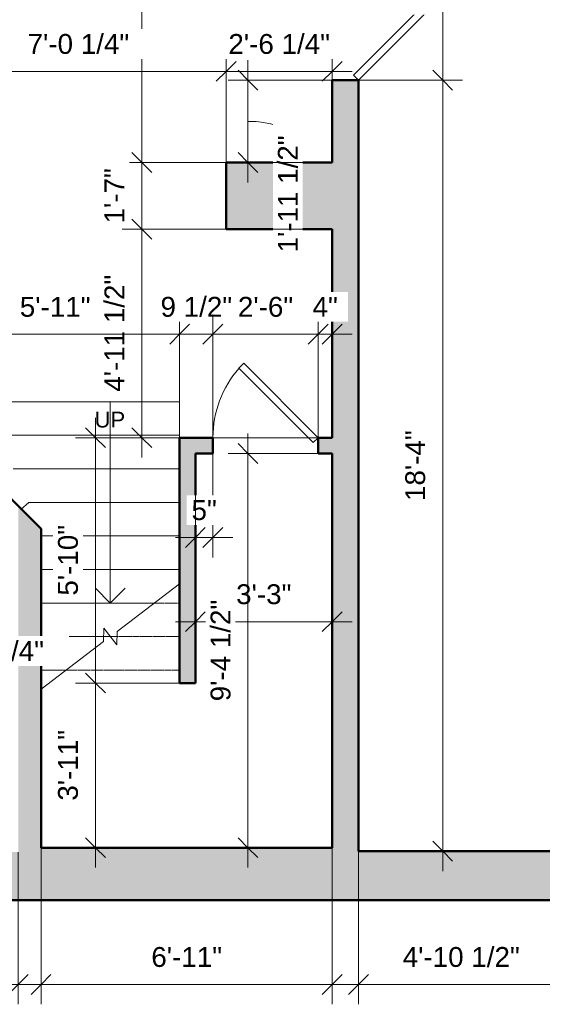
# Model space of a CAD drawing. Header units: inches. Extents: x -321 to 482, y -30 to 637.
# Tile 10 of 12: x 155 to 304, y -30 to 251. Entities that reach past the tile are written whole.
import ezdxf

# ---------------------------------------------------------------- set-up
doc = ezdxf.new("R2010")
doc.units = ezdxf.units.IN
doc.header["$MEASUREMENT"] = 0
doc.linetypes.add('Overhead', pattern=[0.15625, 0.09375, -0.0625])
for name, color, linetype, lineweight in [('A-ANNO-DIMS', 211, 'Continuous', 9), ('A-ANNO-DIMS-48', 211, 'Continuous', 9), ('A-DETL-THIN', 151, 'Continuous', 18), ('A-DOOR', 31, 'Continuous', 18), ('A-WALL', 113, 'Continuous', 18), ('A-WALL-PATT', 111, 'Continuous', 18), ('S-STRS', 31, 'Continuous', 18), ('S-STRS-MBND', 31, 'Overhead', 18), ('S-STRS-TEXT', 31, 'Continuous', 18)]:
    doc.layers.add(name, color=color, linetype=linetype, lineweight=lineweight)
doc.styles.add('Arial', font='arial.ttf', dxfattribs={"height": 4.5})
doc.styles.add('Arial_1', font='arial.ttf', dxfattribs={"height": 5.669291})
doc.dimstyles.new('Linear_-_3mm_Arial', dxfattribs={"dimscale": 12, "dimtxt": 5.784148, "dimasz": 0.472441, "dimexe": 0.472441, "dimexo": 0, "dimgap": 0.275591, "dimtad": 1, "dimrnd": 0.25, "dimzin": 3, "dimdsep": 46, "dimlunit": 4, "dimtxsty": 'Arial_1', "dimblk1": 'OBLIQUE', "dimblk2": 'OBLIQUE', "dimsah": 1, "dimcen": 0.09, "dimdle": 0.472441, "dimazin": 2, "dimtfac": 1, "dimtdec": 4, "dimtix": 1, "dimtmove": 0, "dimatfit": 3, "dimfxl": 1, "dimtvp": 1, "dimtfill": 1, "dimfrac": 2, "dimtolj": 1, "dimtzin": 0, "dimarcsym": 2})
doc.dimstyles.new('Linear_-_3mm_Arial_1', dxfattribs={"dimscale": 12, "dimtxt": 5.784148, "dimasz": 0.472441, "dimexe": 0.472441, "dimexo": 0, "dimgap": 0.275591, "dimtad": 1, "dimrnd": 0.25, "dimzin": 3, "dimdsep": 46, "dimlunit": 4, "dimtxsty": 'Arial_1', "dimblk1": 'OBLIQUE', "dimblk2": 'OBLIQUE', "dimsah": 1, "dimcen": 0.09, "dimdle": 0.472441, "dimazin": 2, "dimtfac": 1, "dimtdec": 4, "dimtix": 1, "dimtmove": 1, "dimatfit": 3, "dimfxl": 1, "dimtvp": 1, "dimtfill": 1, "dimfrac": 2, "dimtolj": 1, "dimtzin": 0, "dimarcsym": 2})

# ---------------------------------------------------------------- blocks, each defined once
blk = doc.blocks.new('Door_2 - 4_-8_ X 6_-8_-440159-1-1st Floor Plan')
at = {"layer": 'A-DOOR', "lineweight": 35}
for p, q in [((-28, 3.75), (-8.2, 23.55)), ((-8.2, 23.55), (-6.79, 22.13)), ((8.2, 23.55), (6.79, 22.13)), ((28, 3.75), (8.2, 23.55)), ((-6.79, 22.13), (-26.59, 2.34)), ((6.79, 22.13), (26.59, 2.34)), ((-26.59, 2.34), (-28, 3.75)), ((26.59, 2.34), (28, 3.75))]:
    blk.add_line(p, q, dxfattribs=at)
at = {"layer": 'A-DOOR'}
for centre, start, end in [((-28, 3.75), 0, 45), ((28, 3.75), 135, 180)]:
    blk.add_arc(centre, 28, start, end, dxfattribs=at)
blk = doc.blocks.new('Door_1 - 2_-6_ X 6_-8_-440128-1-1st Floor Plan')
at = {"layer": 'A-DOOR', "lineweight": 35}
for p, q in [((-6.21, 23.46), (-7.63, 22.05)), ((15, 2.25), (-6.21, 23.46)), ((13.59, 0.84), (-7.63, 22.05)), ((15, 2.25), (13.59, 0.84))]:
    blk.add_line(p, q, dxfattribs=at)
at = {"layer": 'A-DOOR'}
blk.add_arc((15.07, 2.25), 30.07, 138.9055, 180, dxfattribs=at)
blk = doc.blocks.new('DIMBLOCK22-1-1st Floor Plan')
at = {"layer": 'A-ANNO-DIMS-48'}
for p, q in [((10, 13.75), (10, -29.67)), ((10, -24), (10, 13.75)), ((155, 13.75), (155, -29.67)), ((155, -24), (155, 13.75)), ((4.33, -24), (160.67, -24))]:
    blk.add_line(p, q, dxfattribs=at)
at = {"layer": 'A-ANNO-DIMS-48', "lineweight": 35}
for p, q in [((10, -24), (12.84, -21.17)), ((155, -24), (157.83, -21.17)), ((10, -24), (7.17, -26.83)), ((155, -24), (152.17, -26.83))]:
    blk.add_line(p, q, dxfattribs=at)
at = {"layer": 'A-ANNO-DIMS-48', "color": 0, "insert": (72.44, -13.33), "char_height": 5.669, "width": 24.1332, "attachment_point": 1, "line_spacing_factor": 0.941778, "style": 'Arial_1', "bg_fill": 3, "box_fill_scale": 1.25, "bg_fill_color": 256, "bg_fill_true_color": 13158600, "bg_fill_transparency": 0}
blk.add_mtext('12\'-1"', dxfattribs=at)
blk = doc.blocks.new('_Oblique')
at = {"color": 0, "linetype": 'ByBlock', "lineweight": -2}
blk.add_line((-0.5, -0.5), (0.5, 0.5), dxfattribs=at)
blk = doc.blocks.new('DIMBLOCK28-1-1st Floor Plan')
at = {"layer": 'A-ANNO-DIMS-48'}
for p, q in [((161.5, 15), (161.5, -29.67)), ((161.5, -24), (161.5, 15)), ((244.5, 15), (244.5, -29.67)), ((244.5, -24), (244.5, 15)), ((155.83, -24), (250.17, -24))]:
    blk.add_line(p, q, dxfattribs=at)
at = {"layer": 'A-ANNO-DIMS-48', "lineweight": 35}
for p, q in [((161.5, -24), (164.33, -21.17)), ((244.5, -24), (247.33, -21.17)), ((161.5, -24), (158.67, -26.83)), ((244.5, -24), (241.67, -26.83))]:
    blk.add_line(p, q, dxfattribs=at)
at = {"layer": 'A-ANNO-DIMS-48', "color": 0, "insert": (192.94, -13.33), "char_height": 5.669, "width": 24.1332, "attachment_point": 1, "line_spacing_factor": 0.941778, "style": 'Arial_1', "bg_fill": 3, "box_fill_scale": 1.25, "bg_fill_color": 256, "bg_fill_true_color": 13158600, "bg_fill_transparency": 0}
blk.add_mtext('6\'-11"', dxfattribs=at)
blk = doc.blocks.new('DIMBLOCK29-1-1st Floor Plan')
at = {"layer": 'A-ANNO-DIMS-48'}
for p, q in [((252, 14), (252, -29.67)), ((252, -24), (252, 14)), ((310.5, 0), (310.5, -29.67)), ((310.5, -24), (310.5, 0)), ((246.33, -24), (310.5, -24))]:
    blk.add_line(p, q, dxfattribs=at)
at = {"layer": 'A-ANNO-DIMS-48', "lineweight": 35}
for p, q in [((252, -24), (254.83, -21.17)), ((310.5, -24), (313.33, -21.17)), ((252, -24), (249.17, -26.83)), ((310.5, -24), (307.67, -26.83))]:
    blk.add_line(p, q, dxfattribs=at)
at = {"layer": 'A-ANNO-DIMS-48', "color": 0, "insert": (264.61, -13.33), "char_height": 5.669, "width": 39.9373, "attachment_point": 1, "line_spacing_factor": 0.941778, "style": 'Arial_1', "bg_fill": 3, "box_fill_scale": 1.25, "bg_fill_color": 256, "bg_fill_true_color": 13158600, "bg_fill_transparency": 0}
blk.add_mtext('4\'-10 1/2"', dxfattribs=at)
blk = doc.blocks.new('DIMBLOCK85-1-1st Floor Plan')
at = {"layer": 'A-ANNO-DIMS-48'}
for p, q in [((110.06, 119.5), (110.06, 77.21)), ((110.06, 82.88), (110.06, 119.5)), ((138.81, 119.5), (138.81, 77.21)), ((138.81, 82.88), (138.81, 119.5)), ((110.06, 82.88), (144.48, 82.88))]:
    blk.add_line(p, q, dxfattribs=at)
at = {"layer": 'A-ANNO-DIMS-48', "lineweight": 35}
for p, q in [((110.06, 82.88), (112.89, 85.72)), ((138.81, 82.88), (141.64, 85.72)), ((110.06, 82.88), (107.22, 80.05)), ((138.81, 82.88), (135.97, 80.05))]:
    blk.add_line(p, q, dxfattribs=at)
at = {"layer": 'A-ANNO-DIMS-48'}
blk.add_ellipse((133.37, 82.88), major_axis=(0, 11.81), ratio=0.756899, start_param=1.570796, end_param=3.141593, dxfattribs=at)
at = {"layer": 'A-ANNO-DIMS-48', "color": 0, "insert": (133.37, 73.98), "char_height": 5.669, "width": 34.7049, "attachment_point": 1, "line_spacing_factor": 0.941778, "style": 'Arial_1', "bg_fill": 3, "box_fill_scale": 1.25, "bg_fill_color": 256, "bg_fill_true_color": 13158600, "bg_fill_transparency": 0}
blk.add_mtext('2\'-4 3/4"', dxfattribs=at)
blk = doc.blocks.new('DIMBLOCK90-1-1st Floor Plan')
at = {"layer": 'A-ANNO-DIMS-48', "lineweight": 35}
for p, q in [((276, 290), (273.17, 292.83)), ((276, 290), (278.83, 287.17)), ((276, 234), (273.17, 236.83)), ((276, 234), (278.83, 231.17))]:
    blk.add_line(p, q, dxfattribs=at)
at = {"layer": 'A-ANNO-DIMS-48'}
for p, q in [((251.17, 290), (281.67, 290)), ((276, 290), (251.17, 290)), ((276, 290), (276, 234)), ((251.17, 234), (281.67, 234)), ((276, 234), (251.17, 234))]:
    blk.add_line(p, q, dxfattribs=at)
at = {"layer": 'A-ANNO-DIMS-48', "color": 0, "insert": (265.33, 254.12), "char_height": 5.669, "width": 18.9008, "attachment_point": 1, "rotation": 90, "line_spacing_factor": 0.941778, "style": 'Arial_1', "bg_fill": 3, "box_fill_scale": 1.25, "bg_fill_color": 256, "bg_fill_true_color": 13158600, "bg_fill_transparency": 0}
blk.add_mtext('4\'-8"', dxfattribs=at)
blk = doc.blocks.new('DIMBLOCK91-1-1st Floor Plan')
at = {"layer": 'A-ANNO-DIMS-48', "lineweight": 35}
for p, q in [((276, 234), (273.17, 236.83)), ((276, 234), (278.83, 231.17)), ((276, 14), (273.17, 16.83)), ((276, 14), (278.83, 11.17))]:
    blk.add_line(p, q, dxfattribs=at)
at = {"layer": 'A-ANNO-DIMS-48'}
for p, q in [((251.17, 234), (281.67, 234)), ((276, 234), (251.17, 234)), ((276, 234), (276, 8.33)), ((252.17, 14), (281.67, 14)), ((276, 14), (252.17, 14))]:
    blk.add_line(p, q, dxfattribs=at)
at = {"layer": 'A-ANNO-DIMS-48', "color": 0, "insert": (265.33, 113.94), "char_height": 5.669, "width": 24.1332, "attachment_point": 1, "rotation": 90, "line_spacing_factor": 0.941778, "style": 'Arial_1', "bg_fill": 3, "box_fill_scale": 1.25, "bg_fill_color": 256, "bg_fill_true_color": 13158600, "bg_fill_transparency": 0}
blk.add_mtext('18\'-4"', dxfattribs=at)
blk = doc.blocks.new('DIMBLOCK92-1-1st Floor Plan')
at = {"layer": 'A-ANNO-DIMS-48'}
for p, q in [((220.5, 239.67), (220.5, 204.83)), ((244.5, 234), (214.83, 234)), ((220.5, 234), (244.5, 234)), ((244.25, 210.5), (214.83, 210.5)), ((220.5, 210.5), (244.25, 210.5))]:
    blk.add_line(p, q, dxfattribs=at)
at = {"layer": 'A-ANNO-DIMS-48', "lineweight": 35}
for p, q in [((220.5, 234), (217.67, 236.83)), ((220.5, 234), (223.33, 231.17)), ((220.5, 210.5), (217.67, 213.33)), ((220.5, 210.5), (223.33, 207.67))]:
    blk.add_line(p, q, dxfattribs=at)
at = {"layer": 'A-ANNO-DIMS-48'}
blk.add_ellipse((220.5, 218.14), major_axis=(-11.43, 0), ratio=0.35982, start_param=3.141593, end_param=4.712389, dxfattribs=at)
at = {"layer": 'A-ANNO-DIMS-48', "color": 0, "insert": (229.02, 184.86), "char_height": 5.669, "width": 39.9373, "attachment_point": 1, "rotation": 90, "line_spacing_factor": 0.941778, "style": 'Arial_1', "bg_fill": 3, "box_fill_scale": 1.25, "bg_fill_color": 256, "bg_fill_true_color": 13158600, "bg_fill_transparency": 0}
blk.add_mtext('1\'-11 1/2"', dxfattribs=at)
blk = doc.blocks.new('DIMBLOCK93-1-1st Floor Plan')
at = {"layer": 'A-ANNO-DIMS-48'}
for p, q in [((190.25, 328.17), (190.25, 204.83)), ((243.46, 322.5), (184.58, 322.5)), ((190.25, 322.5), (243.46, 322.5)), ((244.49, 210.5), (184.58, 210.5)), ((190.25, 210.5), (244.49, 210.5))]:
    blk.add_line(p, q, dxfattribs=at)
at = {"layer": 'A-ANNO-DIMS-48', "lineweight": 35}
for p, q in [((190.25, 322.5), (187.42, 325.33)), ((190.25, 322.5), (193.08, 319.67)), ((190.25, 210.5), (187.42, 213.33)), ((190.25, 210.5), (193.08, 207.67))]:
    blk.add_line(p, q, dxfattribs=at)
at = {"layer": 'A-ANNO-DIMS-48', "color": 0, "insert": (179.58, 258.62), "char_height": 5.669, "width": 18.9008, "attachment_point": 1, "rotation": 90, "line_spacing_factor": 0.941778, "style": 'Arial_1', "bg_fill": 3, "box_fill_scale": 1.25, "bg_fill_color": 256, "bg_fill_true_color": 13158600, "bg_fill_transparency": 0}
blk.add_mtext('9\'-4"', dxfattribs=at)
blk = doc.blocks.new('DIMBLOCK94-1-1st Floor Plan')
at = {"layer": 'A-ANNO-DIMS-48'}
for p, q in [((190.25, 126.33), (190.25, 197.17)), ((244.49, 191.5), (184.58, 191.5)), ((190.25, 191.5), (244.49, 191.5)), ((243.87, 132), (184.58, 132)), ((190.25, 132), (243.87, 132))]:
    blk.add_line(p, q, dxfattribs=at)
at = {"layer": 'A-ANNO-DIMS-48', "lineweight": 35}
for p, q in [((190.25, 191.5), (187.42, 194.33)), ((190.25, 191.5), (193.08, 188.67)), ((190.25, 132), (187.42, 134.83)), ((190.25, 132), (193.08, 129.17))]:
    blk.add_line(p, q, dxfattribs=at)
at = {"layer": 'A-ANNO-DIMS-48', "color": 0, "insert": (179.58, 145.11), "char_height": 5.669, "width": 39.9373, "attachment_point": 1, "rotation": 90, "line_spacing_factor": 0.941778, "style": 'Arial_1', "bg_fill": 3, "box_fill_scale": 1.25, "bg_fill_color": 256, "bg_fill_true_color": 13158600, "bg_fill_transparency": 0}
blk.add_mtext('4\'-11 1/2"', dxfattribs=at)
blk = doc.blocks.new('DIMBLOCK97-1-1st Floor Plan')
at = {"layer": 'A-ANNO-DIMS-48'}
for p, q in [((130, 212.5), (130, 242.17)), ((214.25, 210.5), (214.25, 242.17)), ((130, 236.5), (214.25, 236.5)), ((130, 236.5), (130, 212.5)), ((214.25, 236.5), (214.25, 210.5))]:
    blk.add_line(p, q, dxfattribs=at)
at = {"layer": 'A-ANNO-DIMS-48', "lineweight": 35}
for p, q in [((130, 236.5), (132.83, 239.33)), ((214.25, 236.5), (217.08, 239.33)), ((130, 236.5), (127.17, 233.67)), ((214.25, 236.5), (211.42, 233.67))]:
    blk.add_line(p, q, dxfattribs=at)
at = {"layer": 'A-ANNO-DIMS-48', "color": 0, "insert": (157.66, 247.17), "char_height": 5.669, "width": 34.7049, "attachment_point": 1, "line_spacing_factor": 0.941778, "style": 'Arial_1', "bg_fill": 3, "box_fill_scale": 1.25, "bg_fill_color": 256, "bg_fill_true_color": 13158600, "bg_fill_transparency": 0}
blk.add_mtext('7\'-0 1/4"', dxfattribs=at)
blk = doc.blocks.new('DIMBLOCK98-1-1st Floor Plan')
at = {"layer": 'A-ANNO-DIMS-48'}
for p, q in [((214.25, 210.5), (214.25, 242.17)), ((244.5, 211.17), (244.5, 242.17)), ((214.25, 236.5), (250.17, 236.5)), ((214.25, 236.5), (214.25, 210.5)), ((244.5, 236.5), (244.5, 211.17))]:
    blk.add_line(p, q, dxfattribs=at)
at = {"layer": 'A-ANNO-DIMS-48', "lineweight": 35}
for p, q in [((214.25, 236.5), (217.08, 239.33)), ((244.5, 236.5), (247.33, 239.33)), ((214.25, 236.5), (211.42, 233.67)), ((244.5, 236.5), (241.67, 233.67))]:
    blk.add_line(p, q, dxfattribs=at)
at = {"layer": 'A-ANNO-DIMS-48', "color": 0, "insert": (214.91, 247.17), "char_height": 5.669, "width": 34.7049, "attachment_point": 1, "line_spacing_factor": 0.941778, "style": 'Arial_1', "bg_fill": 3, "box_fill_scale": 1.25, "bg_fill_color": 256, "bg_fill_true_color": 13158600, "bg_fill_transparency": 0}
blk.add_mtext('2\'-6 1/4"', dxfattribs=at)
blk = doc.blocks.new('DIMBLOCK99-1-1st Floor Plan')
at = {"layer": 'A-ANNO-DIMS-48'}
for p, q in [((190.25, 185.83), (190.25, 216.17)), ((214.25, 210.5), (184.58, 210.5)), ((190.25, 210.5), (214.25, 210.5)), ((214.25, 191.5), (184.58, 191.5)), ((190.25, 191.5), (214.25, 191.5))]:
    blk.add_line(p, q, dxfattribs=at)
at = {"layer": 'A-ANNO-DIMS-48', "lineweight": 35}
for p, q in [((190.25, 210.5), (187.42, 213.33)), ((190.25, 210.5), (193.08, 207.67)), ((190.25, 191.5), (187.42, 194.33)), ((190.25, 191.5), (193.08, 188.67))]:
    blk.add_line(p, q, dxfattribs=at)
at = {"layer": 'A-ANNO-DIMS-48', "color": 0, "insert": (179.58, 193.12), "char_height": 5.669, "width": 18.9008, "attachment_point": 1, "rotation": 90, "line_spacing_factor": 0.941778, "style": 'Arial_1', "bg_fill": 3, "box_fill_scale": 1.25, "bg_fill_color": 256, "bg_fill_true_color": 13158600, "bg_fill_transparency": 0}
blk.add_mtext('1\'-7"', dxfattribs=at)
blk = doc.blocks.new('DIMBLOCK109-1-1st Floor Plan')
at = {"layer": 'A-ANNO-DIMS-48'}
for p, q in [((130, 137.5), (130, 167.17)), ((201, 132), (201, 167.17)), ((124.33, 161.5), (206.67, 161.5)), ((130, 161.5), (130, 137.5)), ((201, 161.5), (201, 132))]:
    blk.add_line(p, q, dxfattribs=at)
at = {"layer": 'A-ANNO-DIMS-48', "lineweight": 35}
for p, q in [((130, 161.5), (132.83, 164.34)), ((201, 161.5), (203.83, 164.34)), ((130, 161.5), (127.17, 158.67)), ((201, 161.5), (198.17, 158.67))]:
    blk.add_line(p, q, dxfattribs=at)
at = {"layer": 'A-ANNO-DIMS-48', "color": 0, "insert": (155.44, 172.17), "char_height": 5.669, "width": 24.1332, "attachment_point": 1, "line_spacing_factor": 0.941778, "style": 'Arial_1', "bg_fill": 3, "box_fill_scale": 1.25, "bg_fill_color": 256, "bg_fill_true_color": 13158600, "bg_fill_transparency": 0}
blk.add_mtext('5\'-11"', dxfattribs=at)
blk = doc.blocks.new('DIMBLOCK110-1-1st Floor Plan')
at = {"layer": 'A-ANNO-DIMS-48'}
for p, q in [((201, 132), (201, 167.17)), ((210.5, 130.34), (210.5, 167.17)), ((195.33, 161.5), (210.5, 161.5)), ((201, 161.5), (201, 132)), ((210.5, 161.5), (210.5, 130.34))]:
    blk.add_line(p, q, dxfattribs=at)
at = {"layer": 'A-ANNO-DIMS-48', "lineweight": 35}
for p, q in [((201, 161.5), (203.83, 164.34)), ((210.5, 161.5), (213.33, 164.34)), ((201, 161.5), (198.17, 158.67)), ((210.5, 161.5), (207.67, 158.67))]:
    blk.add_line(p, q, dxfattribs=at)
at = {"layer": 'A-ANNO-DIMS-48', "color": 0, "insert": (195.56, 172.17), "char_height": 5.669, "width": 24.4536, "attachment_point": 1, "line_spacing_factor": 0.941778, "style": 'Arial_1', "bg_fill": 3, "box_fill_scale": 1.25, "bg_fill_color": 256, "bg_fill_true_color": 13158600, "bg_fill_transparency": 0}
blk.add_mtext('9 1/2"', dxfattribs=at)
blk = doc.blocks.new('DIMBLOCK111-1-1st Floor Plan')
at = {"layer": 'A-ANNO-DIMS-48'}
for p, q in [((210.5, 130.34), (210.5, 167.17)), ((240.5, 130.34), (240.5, 167.17)), ((210.5, 161.5), (240.5, 161.5)), ((210.5, 161.5), (210.5, 130.34)), ((240.5, 161.5), (240.5, 130.34))]:
    blk.add_line(p, q, dxfattribs=at)
at = {"layer": 'A-ANNO-DIMS-48', "lineweight": 35}
for p, q in [((210.5, 161.5), (213.33, 164.34)), ((240.5, 161.5), (243.33, 164.34)), ((210.5, 161.5), (207.67, 158.67)), ((240.5, 161.5), (237.67, 158.67))]:
    blk.add_line(p, q, dxfattribs=at)
at = {"layer": 'A-ANNO-DIMS-48', "color": 0, "insert": (217.62, 172.17), "char_height": 5.669, "width": 18.9008, "attachment_point": 1, "line_spacing_factor": 0.941778, "style": 'Arial_1', "bg_fill": 3, "box_fill_scale": 1.25, "bg_fill_color": 256, "bg_fill_true_color": 13158600, "bg_fill_transparency": 0}
blk.add_mtext('2\'-6"', dxfattribs=at)
blk = doc.blocks.new('DIMBLOCK112-1-1st Floor Plan')
at = {"layer": 'A-ANNO-DIMS-48'}
for p, q in [((240.5, 130.34), (240.5, 167.17)), ((244.5, 132.1), (244.5, 167.17)), ((240.5, 161.5), (250.17, 161.5)), ((240.5, 161.5), (240.5, 130.34)), ((244.5, 161.5), (244.5, 132.1))]:
    blk.add_line(p, q, dxfattribs=at)
at = {"layer": 'A-ANNO-DIMS-48', "lineweight": 35}
for p, q in [((240.5, 161.5), (243.33, 164.34)), ((244.5, 161.5), (247.33, 164.34)), ((240.5, 161.5), (237.67, 158.67)), ((244.5, 161.5), (241.67, 158.67))]:
    blk.add_line(p, q, dxfattribs=at)
at = {"layer": 'A-ANNO-DIMS-48', "color": 0, "insert": (238.9, 172.17), "char_height": 5.669, "width": 8.6495, "attachment_point": 1, "line_spacing_factor": 0.941778, "style": 'Arial_1', "bg_fill": 3, "box_fill_scale": 1.25, "bg_fill_color": 256, "bg_fill_true_color": 13158600, "bg_fill_transparency": 0}
blk.add_mtext('4"', dxfattribs=at)
blk = doc.blocks.new('DIMBLOCK113-1-1st Floor Plan')
at = {"layer": 'A-ANNO-DIMS-48'}
for p, q in [((177, 137.67), (177, 62)), ((201, 132), (171.33, 132)), ((177, 132), (201, 132)), ((201, 62), (171.33, 62)), ((177, 62), (201, 62))]:
    blk.add_line(p, q, dxfattribs=at)
at = {"layer": 'A-ANNO-DIMS-48', "lineweight": 35}
for p, q in [((177, 132), (174.17, 134.83)), ((177, 132), (179.83, 129.17)), ((177, 62), (174.17, 64.83)), ((177, 62), (179.83, 59.17))]:
    blk.add_line(p, q, dxfattribs=at)
at = {"layer": 'A-ANNO-DIMS-48', "color": 0, "insert": (166.33, 86.94), "char_height": 5.669, "width": 24.1332, "attachment_point": 1, "rotation": 90, "line_spacing_factor": 0.941778, "style": 'Arial_1', "bg_fill": 3, "box_fill_scale": 1.25, "bg_fill_color": 256, "bg_fill_true_color": 13158600, "bg_fill_transparency": 0}
blk.add_mtext('5\'-10"', dxfattribs=at)
blk = doc.blocks.new('DIMBLOCK114-1-1st Floor Plan')
at = {"layer": 'A-ANNO-DIMS-48', "lineweight": 35}
for p, q in [((177, 62), (174.17, 64.83)), ((177, 62), (179.83, 59.17)), ((177, 15), (174.17, 17.83)), ((177, 15), (179.83, 12.17))]:
    blk.add_line(p, q, dxfattribs=at)
at = {"layer": 'A-ANNO-DIMS-48'}
for p, q in [((201, 62), (171.33, 62)), ((177, 62), (177, 9.33)), ((177, 62), (201, 62)), ((200.75, 15), (171.33, 15)), ((177, 15), (200.75, 15))]:
    blk.add_line(p, q, dxfattribs=at)
at = {"layer": 'A-ANNO-DIMS-48', "color": 0, "insert": (166.33, 28.44), "char_height": 5.669, "width": 24.1332, "attachment_point": 1, "rotation": 90, "line_spacing_factor": 0.941778, "style": 'Arial_1', "bg_fill": 3, "box_fill_scale": 1.25, "bg_fill_color": 256, "bg_fill_true_color": 13158600, "bg_fill_transparency": 0}
blk.add_mtext('3\'-11"', dxfattribs=at)
blk = doc.blocks.new('DIMBLOCK115-1-1st Floor Plan')
at = {"layer": 'A-ANNO-DIMS-48'}
for p, q in [((205.5, 127.25), (205.5, 97.83)), ((205.5, 103.5), (205.5, 127.25)), ((210.5, 127.5), (210.5, 97.83)), ((210.5, 103.5), (210.5, 127.5)), ((199.83, 103.5), (216.17, 103.5))]:
    blk.add_line(p, q, dxfattribs=at)
at = {"layer": 'A-ANNO-DIMS-48', "lineweight": 35}
for p, q in [((205.5, 103.5), (208.33, 106.33)), ((210.5, 103.5), (213.33, 106.33)), ((205.5, 103.5), (202.67, 100.67)), ((210.5, 103.5), (207.67, 100.67))]:
    blk.add_line(p, q, dxfattribs=at)
at = {"layer": 'A-ANNO-DIMS-48', "color": 0, "insert": (204.4, 114.17), "char_height": 5.669, "width": 8.6495, "attachment_point": 1, "line_spacing_factor": 0.941778, "style": 'Arial_1', "bg_fill": 3, "box_fill_scale": 1.25, "bg_fill_color": 256, "bg_fill_true_color": 13158600, "bg_fill_transparency": 0}
blk.add_mtext('5"', dxfattribs=at)
blk = doc.blocks.new('DIMBLOCK116-1-1st Floor Plan')
at = {"layer": 'A-ANNO-DIMS-48'}
for p, q in [((205.5, 126.9), (205.5, 73.83)), ((205.5, 79.5), (205.5, 126.9)), ((244.5, 126.9), (244.5, 73.83)), ((244.5, 79.5), (244.5, 126.9)), ((250.17, 79.5), (199.83, 79.5))]:
    blk.add_line(p, q, dxfattribs=at)
at = {"layer": 'A-ANNO-DIMS-48', "lineweight": 35}
for p, q in [((205.5, 79.5), (208.33, 82.33)), ((244.5, 79.5), (247.33, 82.33)), ((205.5, 79.5), (202.67, 76.67)), ((244.5, 79.5), (241.67, 76.67))]:
    blk.add_line(p, q, dxfattribs=at)
at = {"layer": 'A-ANNO-DIMS-48', "color": 0, "insert": (217.12, 90.17), "char_height": 5.669, "width": 18.9008, "attachment_point": 1, "line_spacing_factor": 0.941778, "style": 'Arial_1', "bg_fill": 3, "box_fill_scale": 1.25, "bg_fill_color": 256, "bg_fill_true_color": 13158600, "bg_fill_transparency": 0}
blk.add_mtext('3\'-3"', dxfattribs=at)
blk = doc.blocks.new('DIMBLOCK118-1-1st Floor Plan')
at = {"layer": 'A-ANNO-DIMS-48'}
for p, q in [((220.5, 133.17), (220.5, 9.33)), ((244.25, 127.5), (214.83, 127.5)), ((220.5, 127.5), (244.25, 127.5)), ((244.25, 15), (214.83, 15)), ((220.5, 15), (244.25, 15))]:
    blk.add_line(p, q, dxfattribs=at)
at = {"layer": 'A-ANNO-DIMS-48', "lineweight": 35}
for p, q in [((220.5, 127.5), (217.67, 130.33)), ((220.5, 127.5), (223.33, 124.67)), ((220.5, 15), (217.67, 17.83)), ((220.5, 15), (223.33, 12.17))]:
    blk.add_line(p, q, dxfattribs=at)
at = {"layer": 'A-ANNO-DIMS-48', "color": 0, "insert": (209.83, 56.79), "char_height": 5.669, "width": 34.7049, "attachment_point": 1, "rotation": 90, "line_spacing_factor": 0.941778, "style": 'Arial_1', "bg_fill": 3, "box_fill_scale": 1.25, "bg_fill_color": 256, "bg_fill_true_color": 13158600, "bg_fill_transparency": 0}
blk.add_mtext('9\'-4 1/2"', dxfattribs=at)

msp = doc.modelspace()

# ---------------------------------------------------------------- hatches: boundary and pattern name
at = {"layer": 'A-WALL-PATT'}
h = msp.add_hatch(color=256, dxfattribs=at)
h.paths.add_polyline_path([(252, 290), (244.5, 290), (244.5, 322.5), (252, 322.5)])
h.paths.add_polyline_path([(252, 15), (244.5, 15), (244.5, 127.5), (244.5, 132), (244.5, 191.5), (244.5, 210.5), (244.5, 234), (252, 234)])
for points in [[(214.25, 191.5), (214.25, 210.5), (244.5, 210.5), (244.5, 191.5)], [(201, 127.5), (205.5, 127.5), (205.5, 62), (201, 62)], [(161.5, 15), (158.25, 15), (158.25, 13.75), (155, 13.75), (155, 103.308), (155, 112.5), (161.5, 106)], [(252, 15), (252, 14), (252, 0), (158.25, 0), (158.25, 13.75), (158.25, 15), (161.5, 15), (244.5, 15)], [(158.25, 13.75), (158.25, 0), (0.001, 0), (0.001, 13.75), (10.001, 13.75), (155, 13.75)]]:
    msp.add_hatch(color=256, dxfattribs=at).paths.add_polyline_path(points)
h = msp.add_hatch(color=256, dxfattribs=at)
h.paths.add_polyline_path([(210.5, 132), (210.5, 127.5), (205.5, 127.5), (201, 127.5), (201, 132)])
h.paths.add_polyline_path([(244.5, 132), (244.5, 127.5), (240.5, 127.5), (240.5, 132)])
h = msp.add_hatch(color=256, dxfattribs=at)
h.paths.add_polyline_path([(310.5, 14), (310.5, 0), (252, 0), (252, 14)])
h.paths.add_polyline_path([(415.5, 14), (415.5, 0), (354.5, 0), (354.5, 14)])

# ---------------------------------------------------------------- linework, layer by layer
at = {"layer": 'A-DETL-THIN'}
for q in [(177.007, 89.064), (185.493, 89.064)]:
    msp.add_line((181.25, 84.821), q, dxfattribs=at)
at = {"layer": 'A-WALL', "lineweight": 50}
for p, q in [((252, 234), (244.5, 234)), ((244.5, 234), (244.5, 210.5)), ((252, 14), (252, 234)), ((244.5, 210.5), (214.25, 210.5)), ((214.25, 210.5), (214.25, 191.5)), ((214.25, 191.5), (244.5, 191.5)), ((244.5, 191.5), (244.5, 132)), ((161.5, 106), (130, 137.5)), ((210.5, 132), (201, 132)), ((201, 132), (201, 62)), ((210.5, 127.5), (210.5, 132)), ((244.5, 132), (240.5, 132)), ((240.5, 132), (240.5, 127.5)), ((205.5, 127.5), (210.5, 127.5)), ((205.5, 62), (205.5, 127.5)), ((240.5, 127.5), (244.5, 127.5)), ((244.5, 127.5), (244.5, 15)), ((161.5, 15), (161.5, 106)), ((201, 62), (205.5, 62)), ((244.5, 15), (161.5, 15)), ((310.5, 14), (252, 14)), ((0.001, 0), (310.5, 0))]:
    msp.add_line(p, q, dxfattribs=at)
at = {"layer": 'S-STRS'}
for p, q in [((144.701, 142.25), (201, 142.25)), ((201, 142.25), (201, 90.25)), ((134.976, 132.524), (161.5, 106)), ((149.137, 132.679), (201, 132.679)), ((153.572, 123.107), (201, 123.107)), ((155.863, 111.637), (158, 113.536)), ((158, 113.536), (201, 113.536)), ((161.5, 106), (161.5, 60.25)), ((161.5, 103.964), (201, 103.964)), ((161.5, 94.393), (201, 94.393)), ((201, 90.25), (183.161, 76.702)), ((161.5, 84.821), (193.852, 84.821)), ((179.436, 77.639), (179.339, 73.798)), ((183.064, 72.861), (179.436, 77.639)), ((183.161, 76.702), (183.064, 72.861)), ((161.5, 75.25), (179.375, 75.25)), ((179.339, 73.798), (161.5, 60.25)), ((181.25, 75.25), (183.125, 75.25)), ((161.5, 65.679), (168.648, 65.679))]:
    msp.add_line(p, q, dxfattribs=at)
at = {"layer": 'S-STRS-MBND'}
for p, q in [((201, 90.25), (201, 62)), ((193.852, 84.821), (201, 84.821)), ((179.375, 75.25), (181.25, 75.25)), ((183.125, 75.25), (201, 75.25)), ((168.648, 65.679), (201, 65.679)), ((201, 62), (205.5, 62)), ((161.5, 60.25), (161.5, 15)), ((161.5, 15), (244.5, 15))]:
    msp.add_line(p, q, dxfattribs=at)

# ---------------------------------------------------------------- block references
at = {"layer": 'A-DOOR', "lineweight": 35, "rotation": 269.9999999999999}
msp.add_blockref('Door_2 - 4_-8_ X 6_-8_-440159-1-1st Floor Plan', (248.25, 262), dxfattribs=at)
at = {"layer": 'A-DOOR', "lineweight": 35}
msp.add_blockref('Door_1 - 2_-6_ X 6_-8_-440128-1-1st Floor Plan', (225.5, 129.75), dxfattribs=at)

# ---------------------------------------------------------------- texts
at = {"layer": 'S-STRS-TEXT', "insert": (176.757, 139.405), "char_height": 4.5, "width": 10.42548, "attachment_point": 1, "line_spacing_factor": 0.941778, "style": 'Arial', "bg_fill": 3, "box_fill_scale": 1.25, "bg_fill_color": 256, "bg_fill_true_color": 13158600, "bg_fill_transparency": 0}
msp.add_mtext('UP', dxfattribs=at)

# ---------------------------------------------------------------- next in the draw order: linework, layer by layer
at = {"layer": 'A-DETL-THIN'}
msp.add_line((181.25, 142.25), (181.25, 84.821), dxfattribs=at)

# ---------------------------------------------------------------- next in the draw order: dimensions: what is measured, and where the dimension line sits
at = {"layer": 'A-ANNO-DIMS'}
dim = msp.add_linear_dim(base=(276, 234), p1=(251.168, 290), p2=(251.168, 234), angle=90, dimstyle='Linear_-_3mm_Arial', override={"dimpost": '<>', "dimfxl": 56}, dxfattribs=at)
dim.commit()
dim.dimension.update_dxf_attribs({"geometry": 'DIMBLOCK90-1-1st Floor Plan', "text_midpoint": (269.798, 262)})
dim = msp.add_linear_dim(base=(220.5, 210.5), p1=(244.5, 234), p2=(244.25, 210.5), angle=90, dimstyle='Linear_-_3mm_Arial_1', override={"dimpost": '<>', "dimfxl": 23.50133}, dxfattribs=at)
dim.commit()
dim.dimension.update_dxf_attribs({"geometry": 'DIMBLOCK92-1-1st Floor Plan', "text_midpoint": (232.797, 204.825), "dimtype": 160, "text_rotation": 90})
dim = msp.add_linear_dim(base=(138.808, 82.882), p1=(110.057, 119.5), p2=(138.808, 119.5), dimstyle='Linear_-_3mm_Arial_1', override={"dimpost": '<>', "dimfxl": 28.751388}, dxfattribs=at)
dim.commit()
dim.dimension.update_dxf_attribs({"geometry": 'DIMBLOCK85-1-1st Floor Plan', "text_midpoint": (150.722, 70.205), "dimtype": 160})
dim = msp.add_linear_dim(base=(155, -24), p1=(10.001, 13.75), p2=(155, 13.75), dimstyle='Linear_-_3mm_Arial', override={"dimpost": '<>', "dimfxl": 144.999294}, dxfattribs=at)
dim.commit()
dim.dimension.update_dxf_attribs({"geometry": 'DIMBLOCK22-1-1st Floor Plan', "text_midpoint": (82.5, -17.847)})

# ---------------------------------------------------------------- next in the draw order: dimensions: what is measured, and where the dimension line sits
for base, p1, p2, override, picture, middle in [((190.25, 210.5), (243.462, 322.5), (244.491, 210.5), {"dimpost": '<>', "dimfxl": 112.004731}, 'DIMBLOCK93-1-1st Floor Plan', (184.048, 266.5)), ((190.25, 191.5), (243.867, 132), (244.491, 191.5), {"dimpost": '<>', "dimfxl": 59.50327}, 'DIMBLOCK94-1-1st Floor Plan', (184.012, 161.75))]:
    dim = msp.add_linear_dim(base=base, p1=p1, p2=p2, angle=90, dimstyle='Linear_-_3mm_Arial', override=override, dxfattribs=at)
    dim.commit()
    dim.dimension.update_dxf_attribs({"geometry": picture, "text_midpoint": middle})
dim = msp.add_linear_dim(base=(244.5, -24), p1=(161.5, 15), p2=(244.5, 15), dimstyle='Linear_-_3mm_Arial', override={"dimpost": '<>', "dimfxl": 83.000013}, dxfattribs=at)
dim.commit()
dim.dimension.update_dxf_attribs({"geometry": 'DIMBLOCK28-1-1st Floor Plan', "text_midpoint": (203, -17.798)})

# ---------------------------------------------------------------- next in the draw order: dimensions: what is measured, and where the dimension line sits
for base, p1, p2, override, picture, middle in [((214.25, 236.5), (130, 212.5), (214.25, 210.5), {"dimpost": '<>', "dimfxl": 84.273736}, 'DIMBLOCK97-1-1st Floor Plan', (172.125, 242.738)), ((201, 161.501), (130, 137.5), (201, 132), {"dimpost": '<>', "dimfxl": 71.212455}, 'DIMBLOCK109-1-1st Floor Plan', (165.5, 167.702)), ((310.5, -24), (252, 14), (310.5, 0), {"dimpost": '<>', "dimfxl": 60.151891}, 'DIMBLOCK29-1-1st Floor Plan', (281.25, -17.762))]:
    dim = msp.add_linear_dim(base=base, p1=p1, p2=p2, dimstyle='Linear_-_3mm_Arial', override=override, dxfattribs=at)
    dim.commit()
    dim.dimension.update_dxf_attribs({"geometry": picture, "text_midpoint": middle})

# ---------------------------------------------------------------- next in the draw order: dimensions: what is measured, and where the dimension line sits
dim = msp.add_linear_dim(base=(276, 14), p1=(251.168, 234), p2=(252.167, 14), angle=90, dimstyle='Linear_-_3mm_Arial', override={"dimpost": '<>', "dimfxl": 220.002268}, dxfattribs=at)
dim.commit()
dim.dimension.update_dxf_attribs({"geometry": 'DIMBLOCK91-1-1st Floor Plan', "text_midpoint": (269.798, 124)})
dim = msp.add_linear_dim(base=(210.5, 161.501), p1=(201, 132), p2=(210.5, 130.34), dimstyle='Linear_-_3mm_Arial', override={"dimpost": '<>', "dimfxl": 9.643993}, dxfattribs=at)
dim.commit()
dim.dimension.update_dxf_attribs({"geometry": 'DIMBLOCK110-1-1st Floor Plan', "text_midpoint": (205.75, 167.739)})

# ---------------------------------------------------------------- next in the draw order: dimensions: what is measured, and where the dimension line sits
for base, p1, p2, override, picture, middle in [((244.5, 236.5), (214.25, 210.5), (244.5, 211.173), {"dimpost": '<>', "dimfxl": 30.25748}, 'DIMBLOCK98-1-1st Floor Plan', (229.375, 242.738)), ((240.5, 161.501), (210.5, 130.34), (240.5, 130.34), {"dimpost": '<>', "dimfxl": 30}, 'DIMBLOCK111-1-1st Floor Plan', (225.5, 167.702))]:
    dim = msp.add_linear_dim(base=base, p1=p1, p2=p2, dimstyle='Linear_-_3mm_Arial', override=override, dxfattribs=at)
    dim.commit()
    dim.dimension.update_dxf_attribs({"geometry": picture, "text_midpoint": middle})
dim = msp.add_linear_dim(base=(177, 62), p1=(201, 132), p2=(201, 62), angle=90, dimstyle='Linear_-_3mm_Arial', override={"dimpost": '<>', "dimfxl": 70}, dxfattribs=at)
dim.commit()
dim.dimension.update_dxf_attribs({"geometry": 'DIMBLOCK113-1-1st Floor Plan', "text_midpoint": (170.798, 97)})

# ---------------------------------------------------------------- next in the draw order: dimensions: what is measured, and where the dimension line sits
for base, p1, p2, override, picture, middle in [((190.25, 210.5), (214.25, 191.5), (214.25, 210.5), {"dimpost": '<>', "dimfxl": 19}, 'DIMBLOCK99-1-1st Floor Plan', (184.097, 201)), ((177, 15), (201, 62), (200.75, 15), {"dimpost": '<>', "dimfxl": 47.000665}, 'DIMBLOCK114-1-1st Floor Plan', (170.796, 38.5))]:
    dim = msp.add_linear_dim(base=base, p1=p1, p2=p2, angle=90, dimstyle='Linear_-_3mm_Arial', override=override, dxfattribs=at)
    dim.commit()
    dim.dimension.update_dxf_attribs({"geometry": picture, "text_midpoint": middle})
for base, p1, p2, override, picture, middle in [((244.5, 161.501), (240.5, 130.34), (244.5, 132.096), {"dimpost": '<>', "dimfxl": 4.368638}, 'DIMBLOCK112-1-1st Floor Plan', (242.5, 167.642)), ((210.5, 103.5), (205.5, 127.25), (210.5, 127.5), {"dimpost": '<>', "dimfxl": 5.006246}, 'DIMBLOCK115-1-1st Floor Plan', (208, 109.69))]:
    dim = msp.add_linear_dim(base=base, p1=p1, p2=p2, dimstyle='Linear_-_3mm_Arial', override=override, dxfattribs=at)
    dim.commit()
    dim.dimension.update_dxf_attribs({"geometry": picture, "text_midpoint": middle})

# ---------------------------------------------------------------- next in the draw order: dimensions: what is measured, and where the dimension line sits
dim = msp.add_linear_dim(base=(205.5, 79.5), p1=(244.5, 126.897), p2=(205.5, 126.897), dimstyle='Linear_-_3mm_Arial', override={"dimpost": '<>', "dimfxl": 39}, dxfattribs=at)
dim.commit()
dim.dimension.update_dxf_attribs({"geometry": 'DIMBLOCK116-1-1st Floor Plan', "text_midpoint": (225, 85.704)})

# ---------------------------------------------------------------- next in the draw order: dimensions: what is measured, and where the dimension line sits
dim = msp.add_linear_dim(base=(220.5, 15), p1=(244.25, 127.5), p2=(244.25, 15), angle=90, dimstyle='Linear_-_3mm_Arial', override={"dimpost": '<>', "dimfxl": 112.5}, dxfattribs=at)
dim.commit()
dim.dimension.update_dxf_attribs({"geometry": 'DIMBLOCK118-1-1st Floor Plan', "text_midpoint": (214.262, 71.25)})

doc.saveas('drawing.dxf')
